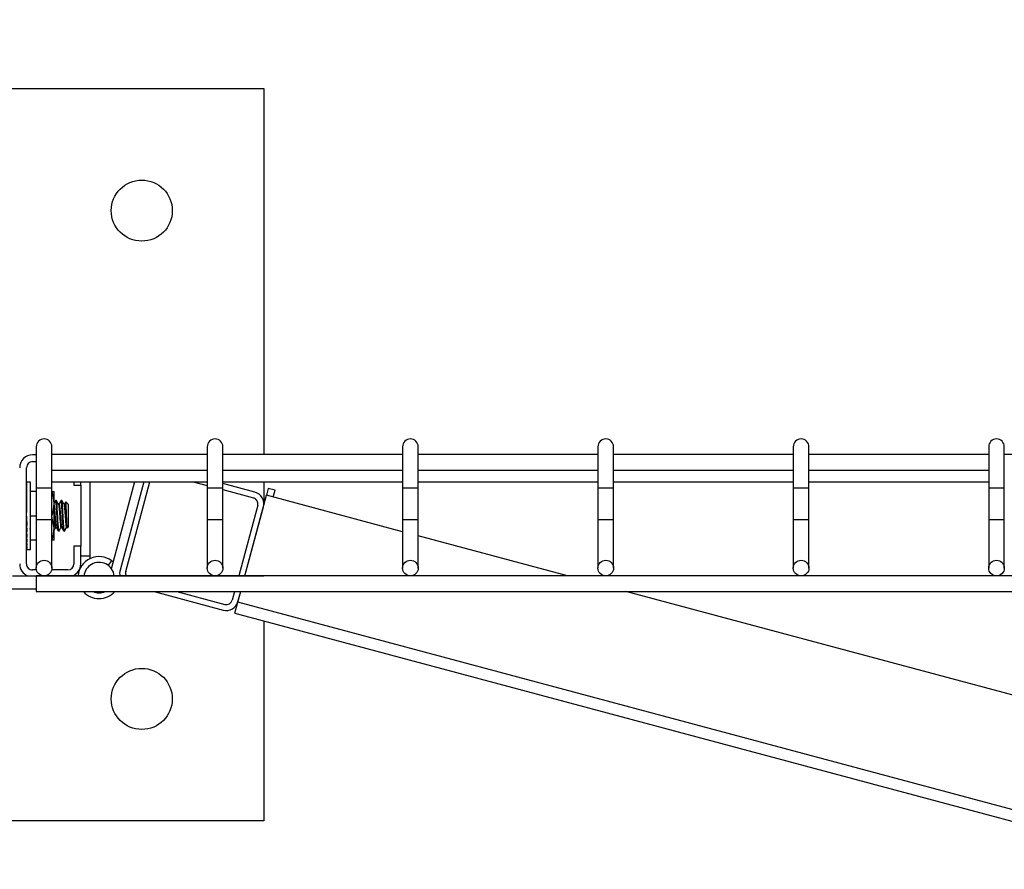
# Model space of a CAD drawing. Header units: inches. Extents: x 0.2 to 10.8, y 0.2 to 8.2.
# Tile 20 of 62: x 3.235 to 3.655, y 6.619 to 6.982. Entities that reach past the tile are written whole.
import ezdxf

# ---------------------------------------------------------------- set-up
doc = ezdxf.new("R2010")
doc.units = ezdxf.units.IN
doc.header["$MEASUREMENT"] = 0
doc.layers.add('DIMENSIONS', color=140, linetype='Continuous', lineweight=25)
doc.styles.add('SLDTEXTSTYLE0', font='TXT', dxfattribs={"width": 0.7})
doc.dimstyles.new('SLDDIMSTYLE2', dxfattribs={"dimtxt": 0.0849609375, "dimasz": 0.13, "dimexe": 0, "dimexo": 0.0625, "dimgap": 0.021240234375, "dimtad": 0, "dimtih": 1, "dimtoh": 1, "dimlfac": 24, "dimrnd": 1e-09, "dimzin": 12, "dimdsep": 46, "dimtxsty": 'SLDTEXTSTYLE0', "dimsah": 1, "dimcen": 0.09, "dimadec": 0, "dimazin": 3, "dimtfac": 1, "dimtofl": 0, "dimtmove": 0, "dimatfit": 3, "dimfxl": 0, "dimfrac": 2, "dimtolj": 1, "dimtzin": 12, "dimarcsym": 0})

# ---------------------------------------------------------------- blocks, each defined once
blk = doc.blocks.new('_D_7')
at = {"layer": 'DIMENSIONS'}
for p, q in [((3.130653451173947, 6.893406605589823), (3.130653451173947, 7.471274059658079)), ((5.266070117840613, 6.893406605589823), (5.266070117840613, 7.471274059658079)), ((3.130653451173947, 7.346274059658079), (3.85682632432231, 7.346274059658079)), ((3.971950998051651, 7.346274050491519), (3.943420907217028, 7.346274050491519)), ((3.943420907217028, 7.346274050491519), (3.943420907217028, 7.211243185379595)), ((4.365778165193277, 7.346274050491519), (4.394308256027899, 7.346274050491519)), ((4.394308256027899, 7.346274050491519), (4.394308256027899, 7.211243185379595)), ((5.266070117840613, 7.346274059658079), (4.480902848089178, 7.346274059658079)), ((3.943420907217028, 7.211243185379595), (3.971950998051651, 7.211243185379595)), ((4.394308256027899, 7.211243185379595), (4.365778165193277, 7.211243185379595))]:
    blk.add_line(p, q, dxfattribs=at)
for points in [[(3.130653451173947, 7.346274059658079), (3.260653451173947, 7.326274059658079), (3.260653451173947, 7.366274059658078)], [(5.266070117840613, 7.346274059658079), (5.136070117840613, 7.366274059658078), (5.136070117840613, 7.326274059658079)]]:
    blk.add_solid(points, dxfattribs=at)
at = {"layer": 'DIMENSIONS', "char_height": 0.08333333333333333, "attachment_point": 1, "style": 'SLDTEXTSTYLE0'}
for s, insert in [('51.25', (4.007290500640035, 7.472716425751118)), ('1301.8', (3.971950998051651, 7.31866549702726))]:
    blk.add_mtext(s, dxfattribs=dict(at, insert=insert))

msp = doc.modelspace()

# ---------------------------------------------------------------- linework, layer by layer
for p, q in [((3.02648678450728, 6.952573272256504), (3.33898678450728, 6.952573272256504)), ((3.33898678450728, 6.952573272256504), (3.33898678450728, 6.796406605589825)), ((3.241903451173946, 6.796323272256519), (3.240340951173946, 6.796323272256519)), ((3.241903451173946, 6.799739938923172), (3.241903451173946, 6.782239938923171)), ((3.248570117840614, 6.782239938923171), (3.248570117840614, 6.799739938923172)), ((3.314820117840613, 6.796406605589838), (3.248570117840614, 6.796406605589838)), ((3.314820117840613, 6.799739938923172), (3.314820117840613, 6.782239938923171)), ((3.32148678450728, 6.782239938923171), (3.32148678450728, 6.799739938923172)), ((3.398153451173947, 6.796406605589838), (3.32148678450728, 6.796406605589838)), ((3.398153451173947, 6.799739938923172), (3.398153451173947, 6.782239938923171)), ((3.404820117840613, 6.782239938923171), (3.404820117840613, 6.799739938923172)), ((3.48148678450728, 6.796406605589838), (3.404820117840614, 6.796406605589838)), ((3.48148678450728, 6.799739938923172), (3.48148678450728, 6.782239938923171)), ((3.488153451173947, 6.782239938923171), (3.488153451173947, 6.799739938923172)), ((3.564820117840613, 6.796406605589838), (3.488153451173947, 6.796406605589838)), ((3.564820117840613, 6.799739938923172), (3.564820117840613, 6.782239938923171)), ((3.57148678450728, 6.782239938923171), (3.57148678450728, 6.799739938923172)), ((3.648153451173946, 6.796406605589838), (3.57148678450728, 6.796406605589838)), ((3.648153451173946, 6.799739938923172), (3.648153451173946, 6.782239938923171)), ((3.654820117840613, 6.782239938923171), (3.654820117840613, 6.799739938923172)), ((3.73148678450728, 6.796406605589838), (3.654820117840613, 6.796406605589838)), ((3.240340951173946, 6.793406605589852), (3.241903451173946, 6.793406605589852)), ((3.237736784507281, 6.749760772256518), (3.23773678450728, 6.790802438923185)), ((3.248570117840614, 6.789739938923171), (3.314820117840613, 6.789739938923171)), ((3.32148678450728, 6.789739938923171), (3.398153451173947, 6.789739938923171)), ((3.404820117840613, 6.789739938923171), (3.48148678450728, 6.789739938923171)), ((3.488153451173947, 6.789739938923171), (3.564820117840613, 6.789739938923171)), ((3.57148678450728, 6.789739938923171), (3.648153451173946, 6.789739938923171)), ((3.237903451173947, 6.784535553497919), (3.23773678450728, 6.784535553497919)), ((3.23773678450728, 6.784535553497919), (3.237739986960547, 6.783987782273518)), ((3.237903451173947, 6.783987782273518), (3.23773678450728, 6.783987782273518)), ((3.23773678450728, 6.783987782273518), (3.237743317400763, 6.782913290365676)), ((3.239403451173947, 6.78460452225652), (3.237820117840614, 6.78460452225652)), ((3.239403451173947, 6.755958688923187), (3.239403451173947, 6.78460452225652)), ((3.248570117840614, 6.784823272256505), (3.314820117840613, 6.784823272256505)), ((3.257945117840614, 6.784823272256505), (3.257945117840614, 6.783302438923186)), ((3.257945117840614, 6.783302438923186), (3.260861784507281, 6.783302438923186)), ((3.260861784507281, 6.783302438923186), (3.260861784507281, 6.784823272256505)), ((3.260861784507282, 6.783302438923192), (3.260861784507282, 6.757260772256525)), ((3.264674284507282, 6.784823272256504), (3.264674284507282, 6.753198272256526)), ((3.283778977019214, 6.784823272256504), (3.273941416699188, 6.748108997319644)), ((3.287725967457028, 6.784823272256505), (3.277627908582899, 6.747136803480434)), ((3.280042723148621, 6.746489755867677), (3.290314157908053, 6.784823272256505)), ((3.308834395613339, 6.784823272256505), (3.314820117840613, 6.783219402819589)), ((3.32148678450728, 6.784823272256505), (3.398153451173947, 6.784823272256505)), ((3.335165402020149, 6.780356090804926), (3.32148678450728, 6.784021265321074)), ((3.33898678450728, 6.784823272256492), (3.33898678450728, 6.774896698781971)), ((3.404820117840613, 6.784823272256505), (3.48148678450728, 6.784823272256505)), ((3.488153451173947, 6.784823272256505), (3.564820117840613, 6.784823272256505)), ((3.57148678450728, 6.784823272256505), (3.648153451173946, 6.784823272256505)), ((3.237903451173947, 6.782913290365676), (3.23773678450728, 6.782913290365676)), ((3.23773678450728, 6.782913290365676), (3.23774707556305, 6.78135336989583)), ((3.237903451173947, 6.78135336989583), (3.23773678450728, 6.78135336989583)), ((3.23773678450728, 6.78135336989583), (3.237751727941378, 6.779367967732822)), ((3.237742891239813, 6.780542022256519), (3.23773678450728, 6.780542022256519)), ((3.237903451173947, 6.779367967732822), (3.23773678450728, 6.779367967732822)), ((3.23773678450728, 6.779367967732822), (3.237758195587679, 6.777033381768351)), ((3.241903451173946, 6.78069827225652), (3.239403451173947, 6.780698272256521)), ((3.241903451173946, 6.782239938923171), (3.241903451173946, 6.768698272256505)), ((3.241903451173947, 6.782239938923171), (3.24523678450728, 6.782239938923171)), ((3.24523678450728, 6.782239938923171), (3.248570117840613, 6.782239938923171)), ((3.248570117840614, 6.768698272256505), (3.248570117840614, 6.782239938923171)), ((3.24945553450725, 6.775489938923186), (3.24945553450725, 6.780698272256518)), ((3.314820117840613, 6.782239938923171), (3.314820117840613, 6.768698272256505)), ((3.314820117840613, 6.782239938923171), (3.318153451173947, 6.782239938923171)), ((3.318153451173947, 6.782239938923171), (3.32148678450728, 6.782239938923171)), ((3.32148678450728, 6.768698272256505), (3.32148678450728, 6.782239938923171)), ((3.32148678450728, 6.781433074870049), (3.334518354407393, 6.777941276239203)), ((3.330872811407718, 6.744614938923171), (3.340095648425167, 6.779035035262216)), ((3.340872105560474, 6.781932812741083), (3.340095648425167, 6.779035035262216)), ((3.398153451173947, 6.763478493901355), (3.340095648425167, 6.779035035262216)), ((3.343769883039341, 6.781156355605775), (3.340872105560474, 6.781932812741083)), ((3.342993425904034, 6.778258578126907), (3.343769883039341, 6.781156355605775)), ((3.398153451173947, 6.782239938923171), (3.398153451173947, 6.768698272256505)), ((3.398153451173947, 6.782239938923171), (3.40148678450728, 6.782239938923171)), ((3.40148678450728, 6.782239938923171), (3.404820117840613, 6.782239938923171)), ((3.404820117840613, 6.768698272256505), (3.404820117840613, 6.782239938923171)), ((3.48148678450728, 6.782239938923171), (3.48148678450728, 6.768698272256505)), ((3.48148678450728, 6.782239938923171), (3.484820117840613, 6.782239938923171)), ((3.484820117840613, 6.782239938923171), (3.488153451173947, 6.782239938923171)), ((3.488153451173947, 6.768698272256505), (3.488153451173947, 6.782239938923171)), ((3.564820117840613, 6.782239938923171), (3.564820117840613, 6.768698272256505)), ((3.564820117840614, 6.782239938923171), (3.568153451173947, 6.782239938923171)), ((3.568153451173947, 6.782239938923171), (3.57148678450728, 6.782239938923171)), ((3.57148678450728, 6.768698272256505), (3.57148678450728, 6.782239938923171)), ((3.648153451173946, 6.782239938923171), (3.648153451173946, 6.768698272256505)), ((3.648153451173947, 6.782239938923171), (3.65148678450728, 6.782239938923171)), ((3.65148678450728, 6.782239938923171), (3.654820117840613, 6.782239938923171)), ((3.654820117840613, 6.768698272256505), (3.654820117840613, 6.782239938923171)), ((3.237903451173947, 6.777033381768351), (3.23773678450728, 6.777033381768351)), ((3.23773678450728, 6.777033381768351), (3.237760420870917, 6.775118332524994)), ((3.24945553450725, 6.765073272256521), (3.24945553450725, 6.775489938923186)), ((3.250444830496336, 6.776792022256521), (3.250155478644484, 6.776792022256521)), ((3.251602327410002, 6.775288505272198), (3.251338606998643, 6.775288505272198)), ((3.252759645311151, 6.776792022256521), (3.252470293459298, 6.776792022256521)), ((3.253917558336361, 6.775288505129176), (3.253653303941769, 6.775288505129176)), ((3.255653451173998, 6.775055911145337), (3.254504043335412, 6.776205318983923)), ((3.255653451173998, 6.765507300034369), (3.255653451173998, 6.775055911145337)), ((3.336359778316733, 6.774751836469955), (3.328284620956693, 6.744614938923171)), ((3.237903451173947, 6.774439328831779), (3.23773678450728, 6.774439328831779)), ((3.23773678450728, 6.774439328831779), (3.237760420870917, 6.773260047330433)), ((3.237903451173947, 6.768877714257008), (3.23773678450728, 6.771685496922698)), ((3.237903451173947, 6.771685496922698), (3.23773678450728, 6.771685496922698)), ((3.330872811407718, 6.744614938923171), (3.338774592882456, 6.774104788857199)), ((3.23773678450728, 6.768877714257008), (3.237760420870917, 6.769275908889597)), ((3.237903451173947, 6.768877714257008), (3.23773678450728, 6.768877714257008)), ((3.23773678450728, 6.766123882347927), (3.237760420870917, 6.767303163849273)), ((3.237760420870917, 6.769275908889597), (3.237879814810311, 6.769275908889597)), ((3.237760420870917, 6.767303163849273), (3.23783127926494, 6.767303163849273)), ((3.239403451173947, 6.770281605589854), (3.241903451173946, 6.770281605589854)), ((3.241903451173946, 6.768698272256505), (3.241903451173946, 6.747948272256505)), ((3.241903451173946, 6.768698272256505), (3.248570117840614, 6.768698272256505)), ((3.24945553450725, 6.765073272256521), (3.248570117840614, 6.770029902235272)), ((3.248570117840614, 6.747948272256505), (3.248570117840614, 6.768698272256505)), ((3.314820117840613, 6.768698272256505), (3.314820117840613, 6.747948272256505)), ((3.314820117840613, 6.768698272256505), (3.32148678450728, 6.768698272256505)), ((3.32148678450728, 6.747948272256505), (3.32148678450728, 6.768698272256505)), ((3.398153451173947, 6.768698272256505), (3.398153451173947, 6.747948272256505)), ((3.398153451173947, 6.768698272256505), (3.404820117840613, 6.768698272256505)), ((3.404820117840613, 6.747948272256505), (3.404820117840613, 6.768698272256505)), ((3.48148678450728, 6.768698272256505), (3.48148678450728, 6.747948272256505)), ((3.48148678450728, 6.768698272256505), (3.488153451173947, 6.768698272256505)), ((3.488153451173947, 6.747948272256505), (3.488153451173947, 6.768698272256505)), ((3.564820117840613, 6.768698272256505), (3.564820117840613, 6.747948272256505)), ((3.564820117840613, 6.768698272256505), (3.57148678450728, 6.768698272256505)), ((3.57148678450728, 6.747948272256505), (3.57148678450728, 6.768698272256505)), ((3.648153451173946, 6.768698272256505), (3.648153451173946, 6.747948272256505)), ((3.648153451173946, 6.768698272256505), (3.654820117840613, 6.768698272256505)), ((3.654820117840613, 6.747948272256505), (3.654820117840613, 6.768698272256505)), ((3.237903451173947, 6.766123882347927), (3.23773678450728, 6.766123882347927)), ((3.23773678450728, 6.763529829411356), (3.237760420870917, 6.765444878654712)), ((3.237903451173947, 6.763529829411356), (3.23773678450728, 6.763529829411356)), ((3.23773678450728, 6.761195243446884), (3.237755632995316, 6.763250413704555)), ((3.237760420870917, 6.765444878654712), (3.237779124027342, 6.765444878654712)), ((3.24945553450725, 6.759864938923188), (3.24945553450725, 6.765073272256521)), ((3.250155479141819, 6.765274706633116), (3.250419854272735, 6.765274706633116)), ((3.251312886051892, 6.763771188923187), (3.251602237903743, 6.763771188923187)), ((3.252470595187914, 6.765274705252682), (3.252734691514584, 6.765274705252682)), ((3.253628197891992, 6.763771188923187), (3.25391734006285, 6.763771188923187)), ((3.254021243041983, 6.763969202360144), (3.253917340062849, 6.763771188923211)), ((3.254785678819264, 6.765274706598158), (3.255075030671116, 6.765274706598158)), ((3.255220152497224, 6.765074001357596), (3.255653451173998, 6.765507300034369)), ((3.237903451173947, 6.761195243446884), (3.23773678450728, 6.761195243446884)), ((3.23773678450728, 6.759209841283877), (3.23775039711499, 6.761018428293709)), ((3.23773678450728, 6.760021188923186), (3.237742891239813, 6.760021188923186)), ((3.237903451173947, 6.759209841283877), (3.23773678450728, 6.759209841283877)), ((3.23773678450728, 6.75764992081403), (3.237746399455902, 6.759107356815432)), ((3.241903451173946, 6.759864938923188), (3.239403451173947, 6.759864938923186)), ((3.468553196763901, 6.744614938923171), (3.404820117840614, 6.761692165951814)), ((3.237903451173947, 6.75764992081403), (3.23773678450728, 6.75764992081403)), ((3.23773678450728, 6.756575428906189), (3.23774301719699, 6.757600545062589)), ((3.237903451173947, 6.756575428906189), (3.23773678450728, 6.756575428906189)), ((3.23773678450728, 6.756027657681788), (3.237739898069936, 6.756560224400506)), ((3.237903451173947, 6.756027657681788), (3.23773678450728, 6.756027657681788)), ((3.237820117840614, 6.755958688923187), (3.239403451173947, 6.755958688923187)), ((3.257945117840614, 6.75726077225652), (3.257945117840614, 6.749760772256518)), ((3.260861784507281, 6.75726077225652), (3.257945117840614, 6.75726077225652)), ((3.260861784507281, 6.749760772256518), (3.260861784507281, 6.75726077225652)), ((3.260861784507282, 6.753198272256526), (3.264674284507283, 6.753198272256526)), ((3.264674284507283, 6.753198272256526), (3.264674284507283, 6.751922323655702)), ((3.272588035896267, 6.74910930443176), (3.274059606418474, 6.751065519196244)), ((3.241998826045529, 6.747156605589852), (3.240340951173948, 6.747156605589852)), ((3.255340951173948, 6.747156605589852), (3.248474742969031, 6.747156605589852)), ((3.273941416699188, 6.748108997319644), (3.27387171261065, 6.747827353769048)), ((3.231719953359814, 6.744614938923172), (3.339028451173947, 6.744614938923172)), ((5.154820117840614, 6.744614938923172), (3.241903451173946, 6.744614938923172)), ((3.241903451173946, 6.744614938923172), (3.241903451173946, 6.737948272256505)), ((3.241903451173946, 6.739031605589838), (3.214028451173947, 6.739031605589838)), ((3.241903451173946, 6.737948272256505), (5.154820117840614, 6.737948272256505)), ((3.29219898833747, 6.737948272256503), (3.32168524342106, 6.730047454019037)), ((3.301858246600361, 6.737948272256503), (3.322332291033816, 6.73246226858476)), ((3.326498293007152, 6.737948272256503), (3.325521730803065, 6.734303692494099)), ((3.327857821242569, 6.733362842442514), (3.329086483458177, 6.737948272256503)), ((3.327936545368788, 6.733656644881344), (3.329086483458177, 6.737948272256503)), ((5.100897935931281, 6.30722948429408), (3.493433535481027, 6.737948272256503)), ((3.326615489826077, 6.728726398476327), (3.327857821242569, 6.733362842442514)), ((5.088660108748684, 6.261557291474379), (3.327857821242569, 6.733362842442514)), ((3.326615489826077, 6.728726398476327), (5.087417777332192, 6.256920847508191)), ((3.33898678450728, 6.725411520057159), (3.33898678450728, 6.640073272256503)), ((3.33898678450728, 6.640073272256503), (3.02648678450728, 6.640073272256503))]:
    msp.add_line(p, q)
at = {"flags": 128}
msp.add_lwpolyline([(3.274059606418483, 6.751065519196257), (3.274229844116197, 6.750934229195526), (3.274612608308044, 6.750613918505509)], dxfattribs=at)
for centre, radius in [((3.286903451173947, 6.90048993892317), 0.01302083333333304), ((3.24523678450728, 6.747948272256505), 0.003333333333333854), ((3.318153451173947, 6.747948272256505), 0.003333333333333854), ((3.40148678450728, 6.747948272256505), 0.003333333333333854), ((3.484820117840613, 6.747948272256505), 0.003333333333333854), ((3.568153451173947, 6.747948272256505), 0.003333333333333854), ((3.65148678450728, 6.747948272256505), 0.003333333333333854), ((3.286903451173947, 6.692156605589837), 0.01302083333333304)]:
    msp.add_circle(centre, radius)
for centre, radius, start, end in [((3.24523678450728, 6.799739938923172), 0.003333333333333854, 0, 180), ((3.318153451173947, 6.799739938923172), 0.00333333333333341, 0, 180), ((3.40148678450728, 6.799739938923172), 0.00333333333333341, 0, 180), ((3.484820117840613, 6.799739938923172), 0.00333333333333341, 0, 180), ((3.568153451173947, 6.799739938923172), 0.00333333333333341, 0, 180), ((3.65148678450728, 6.799739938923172), 0.00333333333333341, 0, 180), ((3.240340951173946, 6.790802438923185), 0.005520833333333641, 90, 180), ((3.240340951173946, 6.790802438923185), 0.002604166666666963, 90, 180), ((3.333844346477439, 6.775425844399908), 0.005104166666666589, 345.0000000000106, 75.00000000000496), ((3.333844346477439, 6.775425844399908), 0.002604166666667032, 345.0000000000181, 75.00000000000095), ((3.240340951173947, 6.749760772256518), 0.005520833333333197, 180, 248.7606894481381), ((3.240340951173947, 6.749760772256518), 0.002604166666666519, 180, 270.0000000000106), ((3.255340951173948, 6.749760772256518), 0.002604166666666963, 270.0000000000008, 0), ((3.255340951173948, 6.749760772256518), 0.005520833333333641, 291.2393105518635, 0), ((3.26867428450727, 6.74390660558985), 0.008958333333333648, 53.04753650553, 175.4649020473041), ((3.268674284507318, 6.7439066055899), 0.006510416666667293, 119.9198085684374, 173.7538545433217), ((3.268674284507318, 6.7439066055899), 0.006510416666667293, 6.246145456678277, 119.9198085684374), ((3.257111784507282, 6.749180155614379), 0.003750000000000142, 335.4827068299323, 0), ((3.282558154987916, 6.745815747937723), 0.00510416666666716, 165.0000000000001, 194.1054613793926), ((3.281207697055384, 6.746007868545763), 0.00375000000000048, 164.9999999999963, 179.9626993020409), ((3.282558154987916, 6.745815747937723), 0.002604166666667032, 165.000000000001, 207.4587997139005), ((3.26867428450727, 6.74390660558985), 0.008958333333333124, 221.6912466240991, 318.3087533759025), ((3.268674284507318, 6.7439066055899), 0.006510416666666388, 246.2341456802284, 293.7658543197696), ((3.323006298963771, 6.734977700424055), 0.005104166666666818, 254.9999999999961, 344.9999999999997), ((3.323006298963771, 6.734977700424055), 0.002604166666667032, 255.0000000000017, 344.9999999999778)]:
    msp.add_arc(centre, radius, start, end)
for major_axis, ratio, start_param, end_param in [((0, 0.01432291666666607), 0.05935882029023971, 6.1850105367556, 6.381360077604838), ((-0.0001664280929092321, 0.01432291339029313), 0.0582104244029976, 5.987984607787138, 6.184334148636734), ((-0.0003263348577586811, 0.0143229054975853), 0.05481203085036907, 5.791062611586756, 5.987412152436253), ((-0.0004734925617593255, 0.01432289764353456), 0.04930130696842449, 5.594332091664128, 5.790681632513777), ((0.0004734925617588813, 0.01432289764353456), 0.0493013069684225, 0.6681669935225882, 0.6888532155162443), ((-0.0006022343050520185, 0.01432289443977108), 0.0418990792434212, 5.397850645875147, 5.59420018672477), ((-0.0007076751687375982, 0.01432289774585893), 0.03289777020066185, 5.201637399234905, 5.397986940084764), ((-0.0007858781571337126, 0.01432290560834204), 0.02264749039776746, 5.005670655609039, 5.202020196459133), ((-0.0005629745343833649, 0.01026040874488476), 0.0226474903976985, 5.128365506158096, 5.202020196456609), ((-0.0008339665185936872, 0.01432291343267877), 0.0115412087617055, 4.809891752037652, 5.006241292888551), ((-0.0005974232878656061, 0.01026041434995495), 0.01154120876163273, 4.848973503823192, 5.0062412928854), ((-0.0008339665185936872, 0.01432291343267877), 0.0115412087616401, 1.668299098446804, 1.864648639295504), ((-0.0007858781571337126, 0.01432290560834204), 0.02264749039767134, 1.864078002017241, 2.060427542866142), ((-0.0007076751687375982, 0.01432289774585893), 0.03289777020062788, 2.060044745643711, 2.256394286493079), ((-0.0006022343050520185, 0.01432289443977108), 0.04189907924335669, 2.256257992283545, 2.452607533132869), ((-0.0004734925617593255, 0.01432289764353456), 0.04930130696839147, 2.452739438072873, 2.649088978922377), ((-0.0003263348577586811, 0.0143229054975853), 0.05481203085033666, 2.649469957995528, 2.84581949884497), ((-0.0001664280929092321, 0.01432291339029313), 0.05821042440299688, 2.846391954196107, 3.042741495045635), ((0, 0.01432291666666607), 0.05935882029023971, 3.043417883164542, 3.141592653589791)]:
    msp.add_ellipse((3.237820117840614, 6.770281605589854), major_axis=major_axis, ratio=ratio, start_param=start_param, end_param=end_param)
for points in [[(3.249455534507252, 6.775489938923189), (3.249455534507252, 6.777267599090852), (3.249092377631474, 6.778996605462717), (3.248525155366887, 6.780698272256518)], [(3.248525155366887, 6.780698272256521), (3.249092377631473, 6.780698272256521), (3.249455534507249, 6.780698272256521), (3.249455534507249, 6.780698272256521)], [(3.248525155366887, 6.770281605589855), (3.249092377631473, 6.771983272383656), (3.249455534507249, 6.773712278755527), (3.249455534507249, 6.775489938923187)], [(3.248525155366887, 6.759864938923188), (3.249092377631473, 6.761566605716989), (3.249455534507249, 6.763295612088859), (3.249455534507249, 6.765073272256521)], [(3.249455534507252, 6.759864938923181), (3.249455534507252, 6.759864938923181), (3.249092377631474, 6.759864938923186), (3.248525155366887, 6.759864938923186)]]:
    msp.add_open_spline(points, degree=3)
for points, knots in [([(3.250120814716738, 6.776765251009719), (3.249974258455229, 6.77651282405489), (3.249752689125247, 6.776131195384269), (3.249530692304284, 6.775749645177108), (3.24945553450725, 6.775620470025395)], [0, 0, 0, 0, 0.661446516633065, 1, 1, 1, 1]), ([(3.249455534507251, 6.774744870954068), (3.249485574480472, 6.774540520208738), (3.249554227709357, 6.774073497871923), (3.249675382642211, 6.772801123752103), (3.249806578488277, 6.771200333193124), (3.249918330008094, 6.769477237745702), (3.250048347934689, 6.767854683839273), (3.250180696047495, 6.766492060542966), (3.250292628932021, 6.765609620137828), (3.250386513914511, 6.765216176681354), (3.25043699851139, 6.765302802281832), (3.250444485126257, 6.765315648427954)], [0, 0, 0, 0, 0.0977952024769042, 0.2235007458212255, 0.3493005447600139, 0.4751011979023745, 0.6008069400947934, 0.7265935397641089, 0.8524054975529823, 0.9781124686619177, 1, 1, 1, 1]), ([(3.251278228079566, 6.763816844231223), (3.251275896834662, 6.76381417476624), (3.251230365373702, 6.763762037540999), (3.25114455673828, 6.764349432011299), (3.25103062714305, 6.765573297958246), (3.250897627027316, 6.767409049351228), (3.250797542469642, 6.769073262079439), (3.250710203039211, 6.770751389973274), (3.250617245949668, 6.772439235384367), (3.250485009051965, 6.774386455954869), (3.250362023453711, 6.775862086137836), (3.250258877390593, 6.776708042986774), (3.250185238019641, 6.776710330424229), (3.250155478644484, 6.776711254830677)], [0, 0, 0, 0, 0.0059767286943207, 0.1167312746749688, 0.2274453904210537, 0.3381368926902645, 0.4488881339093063, 0.4851625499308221, 0.5927780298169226, 0.7034610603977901, 0.8142176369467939, 0.9249210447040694, 0.9999999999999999, 0.9999999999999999, 0.9999999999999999, 0.9999999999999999]), ([(3.251602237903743, 6.76385195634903), (3.251588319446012, 6.76382939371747), (3.251531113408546, 6.763736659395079), (3.25143382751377, 6.76433021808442), (3.251320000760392, 6.765578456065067), (3.251186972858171, 6.767407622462), (3.251086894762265, 6.769073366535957), (3.250999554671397, 6.770751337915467), (3.2509065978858, 6.772439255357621), (3.250774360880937, 6.774386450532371), (3.250651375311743, 6.775862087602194), (3.250548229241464, 6.77670804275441), (3.250474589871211, 6.776710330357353), (3.250444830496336, 6.776711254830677)], [0, 0, 0, 0, 0.03458646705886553, 0.1421533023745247, 0.2496808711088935, 0.357186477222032, 0.4647501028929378, 0.4999804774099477, 0.6044985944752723, 0.7119959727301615, 0.8195647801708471, 0.9270819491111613, 1, 1, 1, 1]), ([(3.251363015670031, 6.775246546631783), (3.25121621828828, 6.775498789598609), (3.250922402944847, 6.776003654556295), (3.250629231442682, 6.776508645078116), (3.250482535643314, 6.776761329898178)], [0, 0, 0, 0, 0.4996246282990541, 1, 1, 1, 1]), ([(3.251313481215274, 6.775220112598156), (3.251325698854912, 6.775240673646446), (3.251385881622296, 6.775341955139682), (3.251500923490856, 6.774758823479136), (3.25165716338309, 6.773327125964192), (3.251834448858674, 6.771189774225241), (3.251969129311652, 6.769109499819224), (3.252132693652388, 6.767192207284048), (3.252288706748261, 6.765748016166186), (3.252408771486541, 6.76513035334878), (3.252469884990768, 6.765279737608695), (3.25247091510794, 6.765282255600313)], [0, 0, 0, 0, 0.03052898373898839, 0.1503824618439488, 0.3010132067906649, 0.4550278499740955, 0.5720831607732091, 0.6940414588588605, 0.8449508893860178, 0.9973865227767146, 1, 1, 1, 1]), ([(3.252435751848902, 6.776765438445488), (3.252289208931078, 6.776513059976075), (3.252003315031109, 6.776020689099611), (3.251716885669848, 6.775528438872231), (3.25157727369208, 6.775288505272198)], [0, 0, 0, 0, 0.5125779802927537, 1, 1, 1, 1]), ([(3.251602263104, 6.775217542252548), (3.251625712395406, 6.775229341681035), (3.251692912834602, 6.775263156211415), (3.251794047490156, 6.774695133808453), (3.251912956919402, 6.773625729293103), (3.252047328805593, 6.772151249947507), (3.252169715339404, 6.770470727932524), (3.252286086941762, 6.768768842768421), (3.252420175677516, 6.767230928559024), (3.252545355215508, 6.766071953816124), (3.252635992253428, 6.765422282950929), (3.252697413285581, 6.765387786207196), (3.252715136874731, 6.765377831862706)], [0, 0, 0, 0, 0.05997494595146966, 0.1718748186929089, 0.2836601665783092, 0.3954376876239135, 0.5073366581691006, 0.6191412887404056, 0.7309264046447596, 0.8428224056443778, 0.9546449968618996, 1, 1, 1, 1]), ([(3.253593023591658, 6.76388248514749), (3.253577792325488, 6.763883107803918), (3.253518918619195, 6.76388551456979), (3.25342796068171, 6.764646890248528), (3.253306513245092, 6.766072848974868), (3.25317096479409, 6.76804098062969), (3.253051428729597, 6.770240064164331), (3.252932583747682, 6.772438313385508), (3.252799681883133, 6.774386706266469), (3.252676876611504, 6.775862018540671), (3.252573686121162, 6.776708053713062), (3.252500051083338, 6.776710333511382), (3.252470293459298, 6.776711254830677)], [0, 0, 0, 0, 0.03867183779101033, 0.1494789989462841, 0.260220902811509, 0.3709647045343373, 0.4849281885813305, 0.5925926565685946, 0.7033260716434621, 0.8141330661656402, 0.9248868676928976, 1, 1, 1, 1]), ([(3.253917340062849, 6.763771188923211), (3.253874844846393, 6.763839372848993), (3.253788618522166, 6.763977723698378), (3.253677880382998, 6.765074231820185), (3.253548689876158, 6.766716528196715), (3.253430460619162, 6.768558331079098), (3.253327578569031, 6.770494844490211), (3.253221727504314, 6.772438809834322), (3.253089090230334, 6.774386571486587), (3.25296621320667, 6.775862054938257), (3.252863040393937, 6.776708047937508), (3.252789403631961, 6.776710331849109), (3.252759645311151, 6.776711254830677)], [0, 0, 0, 0, 0.1045005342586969, 0.2120402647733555, 0.3195299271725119, 0.4270568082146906, 0.5000536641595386, 0.6045564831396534, 0.7120381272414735, 0.8195911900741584, 0.9270926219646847, 1, 1, 1, 1]), ([(3.25368210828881, 6.775238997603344), (3.253535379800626, 6.775491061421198), (3.253241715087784, 6.775995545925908), (3.252948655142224, 6.776500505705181), (3.252802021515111, 6.776753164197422)], [0, 0, 0, 0, 0.4996463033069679, 1, 1, 1, 1]), ([(3.25368151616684, 6.775122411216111), (3.253698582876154, 6.775127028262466), (3.253763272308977, 6.775144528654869), (3.25385887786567, 6.774337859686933), (3.25401636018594, 6.772857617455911), (3.254184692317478, 6.77065499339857), (3.254338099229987, 6.768386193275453), (3.254502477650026, 6.766684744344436), (3.254631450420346, 6.765501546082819), (3.254732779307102, 6.765397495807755), (3.254786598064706, 6.76534223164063)], [0, 0, 0, 0, 0.04394749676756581, 0.1665780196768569, 0.2930401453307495, 0.4531649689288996, 0.6104738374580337, 0.7382801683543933, 0.8609928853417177, 1, 1, 1, 1]), ([(3.253873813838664, 6.775196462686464), (3.253886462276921, 6.775232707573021), (3.253941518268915, 6.775390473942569), (3.254043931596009, 6.775093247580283), (3.254155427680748, 6.774312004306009), (3.254284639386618, 6.773033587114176), (3.254417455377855, 6.77145500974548), (3.254530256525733, 6.769738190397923), (3.254657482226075, 6.768087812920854), (3.254791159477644, 6.766675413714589), (3.25490515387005, 6.76571005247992), (3.255002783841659, 6.765249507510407), (3.25506042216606, 6.765320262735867), (3.255074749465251, 6.765337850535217)], [0, 0, 0, 0, 0.03098136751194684, 0.1348553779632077, 0.2387419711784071, 0.34254499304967, 0.4464070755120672, 0.550301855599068, 0.6541062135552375, 0.7579546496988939, 0.8618556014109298, 0.9656611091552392, 1, 1, 1, 1]), ([(3.254440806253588, 6.776232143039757), (3.25439751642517, 6.776157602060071), (3.254214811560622, 6.775843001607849), (3.254031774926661, 6.775528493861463), (3.253892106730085, 6.775288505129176)], [0, 0, 0, 0, 0.2369385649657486, 0.9999999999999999, 0.9999999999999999, 0.9999999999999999, 0.9999999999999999]), ([(3.255201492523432, 6.765092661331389), (3.255197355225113, 6.765076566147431), (3.25516589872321, 6.764954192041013), (3.255107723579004, 6.765291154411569), (3.255038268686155, 6.766128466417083), (3.254956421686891, 6.767496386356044), (3.254886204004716, 6.768965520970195), (3.254823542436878, 6.770565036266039), (3.254757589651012, 6.772216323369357), (3.254672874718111, 6.773965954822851), (3.25459673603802, 6.775299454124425), (3.254532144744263, 6.776099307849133), (3.254486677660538, 6.776148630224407), (3.254467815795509, 6.776169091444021)], [0, 0, 0, 0, 0.01518318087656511, 0.1154400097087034, 0.2156517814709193, 0.3184924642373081, 0.4234312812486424, 0.4839789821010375, 0.5936002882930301, 0.7032215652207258, 0.812842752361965, 0.9223584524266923, 1, 1, 1, 1]), ([(3.249455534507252, 6.771929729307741), (3.249458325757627, 6.771898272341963), (3.249508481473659, 6.771333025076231), (3.249604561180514, 6.769795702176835), (3.24977534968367, 6.767629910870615), (3.249952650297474, 6.765897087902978), (3.250089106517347, 6.765162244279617), (3.250175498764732, 6.765346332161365), (3.250201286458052, 6.765401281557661)], [0, 0, 0, 0, 0.01076777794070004, 0.1934851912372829, 0.4302596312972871, 0.6664038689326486, 0.900423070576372, 1, 1, 1, 1]), ([(3.239087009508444, 6.76485978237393), (3.239145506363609, 6.764759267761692), (3.239251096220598, 6.764577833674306), (3.239356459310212, 6.764396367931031), (3.239403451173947, 6.764315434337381)], [0, 0, 0, 0, 0.5540007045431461, 1, 1, 1, 1]), ([(3.249455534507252, 6.764026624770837), (3.249558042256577, 6.764203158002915), (3.249799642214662, 6.764619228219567), (3.250041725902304, 6.765035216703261), (3.250181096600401, 6.765274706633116)], [0, 0, 0, 0, 0.4242871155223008, 1, 1, 1, 1]), ([(3.250398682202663, 6.765311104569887), (3.25054532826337, 6.765059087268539), (3.250838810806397, 6.76455472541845), (3.251131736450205, 6.764050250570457), (3.251278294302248, 6.763797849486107)], [0, 0, 0, 0, 0.4996755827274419, 1, 1, 1, 1]), ([(3.251642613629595, 6.763806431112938), (3.251789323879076, 6.764059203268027), (3.252073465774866, 6.764548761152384), (3.252358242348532, 6.765038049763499), (3.252495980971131, 6.765274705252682)], [0, 0, 0, 0, 0.5163274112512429, 1, 1, 1, 1]), ([(3.252713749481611, 6.765310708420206), (3.252860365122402, 6.765058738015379), (3.253153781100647, 6.764554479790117), (3.253446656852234, 6.764050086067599), (3.253593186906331, 6.76379773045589)], [0, 0, 0, 0, 0.499685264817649, 1, 1, 1, 1]), ([(3.253959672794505, 6.763810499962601), (3.254106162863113, 6.764062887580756), (3.25439896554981, 6.76456735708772), (3.254692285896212, 6.765071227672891), (3.254838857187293, 6.765323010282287)], [0, 0, 0, 0, 0.5003030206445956, 1, 1, 1, 1])]:
    msp.add_open_spline(points, degree=3, knots=knots)

# ---------------------------------------------------------------- dimensions: what is measured, and where the dimension line sits
at = {"layer": 'DIMENSIONS'}
dim = msp.add_linear_dim(base=(5.266070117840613, 7.346274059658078), p1=(3.130653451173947, 6.843406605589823), p2=(5.266070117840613, 6.843406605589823), dimstyle='SLDDIMSTYLE2', dxfattribs=at)
dim.commit()
dim.dimension.update_dxf_attribs({"geometry": '_D_7', "text_midpoint": (4.168864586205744, 7.346274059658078), "dimtype": 160})

doc.saveas('drawing.dxf')
